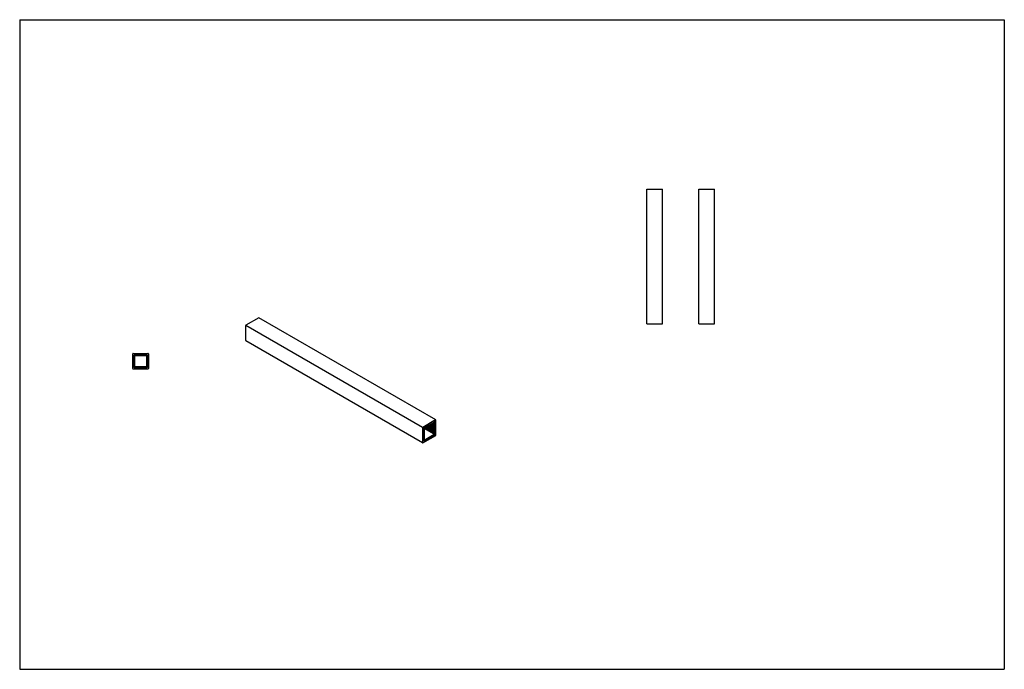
# Model space of a CAD drawing. Header units: millimetres. Extents: x 5373 to 7784, y -6885 to -5296.
import ezdxf

# ---------------------------------------------------------------- set-up
doc = ezdxf.new("R2010")
doc.units = ezdxf.units.MM
doc.layers.add('Wall', color=4, linetype='Continuous', lineweight=30)

msp = doc.modelspace()

# ---------------------------------------------------------------- hatches: boundary and pattern name
at = {"layer": 'Wall'}
h = msp.add_hatch(color=2, dxfattribs=at)
h.dxf.hatch_style = 1
h.paths.add_polyline_path([(5684.1, -6116.8), (5654.1, -6116.8), (5654.1, -6146.8), (5684.1, -6146.8)])
h.paths.add_polyline_path([(5683.1, -6117.8), (5683.1, -6145.8), (5655.1, -6145.8), (5655.1, -6117.8)], flags=16)
h = msp.add_hatch(color=2, dxfattribs=at)
h.dxf.hatch_style = 1
h.paths.add_polyline_path([(6388.9, -6281), (6362.9, -6296), (6362.9, -6311), (6363.8, -6310.5), (6363.8, -6296.5), (6388, -6282.5), (6388, -6296.5), (6388.9, -6296)])
h = msp.add_hatch(color=2, dxfattribs=at)
h.dxf.hatch_style = 1
h.paths.add_polyline_path([(6388, -6282.5), (6363.8, -6296.5), (6388, -6310.5)])
h = msp.add_hatch(color=2, dxfattribs=at)
h.dxf.hatch_style = 1
h.paths.add_polyline_path([(6388.9, -6296), (6388, -6296.5), (6388, -6310.5), (6363.8, -6324.5), (6363.8, -6310.5), (6362.9, -6311), (6362.9, -6326), (6388.9, -6311)])

# ---------------------------------------------------------------- linework, layer by layer
at = {"layer": 'Wall', "color": 5}
for p, q in [((5373, -5296.1), (7784.1, -5296.1)), ((5373, -5296.1), (5373, -6885.5)), ((7784.1, -5296.1), (7784.1, -6885.5)), ((5373, -6885.5), (7784.1, -6885.5))]:
    msp.add_line(p, q, dxfattribs=at)
at = {"layer": 'Wall'}
for p, q in [((6908.7, -6040.5), (6908.7, -5710.5)), ((6908.7, -5710.5), (6946.7, -5710.5)), ((6946.7, -6040.5), (6946.7, -5710.5)), ((7036.2, -5710.5), (7074.2, -5710.5)), ((7036.2, -6040.5), (7036.2, -5710.5)), ((7074.2, -6040.5), (7074.2, -5710.5)), ((5958.4, -6025.3), (5926.8, -6043.6)), ((6392.1, -6275.4), (5958.9, -6025.3)), ((5926.3, -6044.5), (5926.3, -6081)), ((6359.4, -6294), (5926.4, -6044)), ((6908.7, -6040.5), (6946.7, -6040.5)), ((7036.2, -6040.5), (7074.2, -6040.5)), ((6359.7, -6331.5), (5926.5, -6081.5)), ((5650.1, -6149.8), (5650.1, -6113.8)), ((5651.1, -6112.8), (5687.1, -6112.8)), ((5653.1, -6146.8), (5653.1, -6116.8)), ((5654.1, -6115.8), (5684.1, -6115.8)), ((5654.1, -6116.8), (5684.1, -6116.8)), ((5654.1, -6146.8), (5654.1, -6116.8)), ((5655.1, -6117.8), (5683.1, -6117.8)), ((5655.1, -6145.8), (5655.1, -6117.8)), ((5683.1, -6117.8), (5683.1, -6145.8)), ((5684.1, -6116.8), (5684.1, -6146.8)), ((5685.1, -6116.8), (5685.1, -6146.8)), ((5688.1, -6113.8), (5688.1, -6149.8)), ((5684.1, -6146.8), (5654.1, -6146.8)), ((5684.1, -6147.8), (5654.1, -6147.8)), ((5683.1, -6145.8), (5655.1, -6145.8)), ((5687.1, -6150.8), (5651.1, -6150.8)), ((6391.6, -6275.4), (6359.9, -6293.7)), ((6362.5, -6295.2), (6389, -6279.9)), ((6362.9, -6296), (6388.9, -6281)), ((6363.8, -6296.5), (6388, -6282.5)), ((6388, -6282.5), (6388, -6310.5)), ((6388.9, -6281), (6388.9, -6311)), ((6389.7, -6280.3), (6389.7, -6310.9)), ((6392.3, -6312.4), (6392.3, -6275.8)), ((6359.4, -6294.5), (6359.4, -6331.1)), ((6360.2, -6331.5), (6391.8, -6313.2)), ((6362, -6326.6), (6362, -6296)), ((6389.2, -6311.7), (6362.8, -6327)), ((6362.9, -6326), (6362.9, -6296)), ((6362.9, -6326), (6388.9, -6311)), ((6363.8, -6296.5), (6363.8, -6324.5)), ((6388, -6310.5), (6363.8, -6296.5)), ((6363.8, -6324.5), (6388, -6310.5))]:
    msp.add_line(p, q, dxfattribs=at)
for centre, radius, start, end in [((5958.7, -6025.7), 0.5, 60, 120), ((5927.3, -6044.5), 1, 120, 180), ((5926.8, -6081), 0.5, 180, 240), ((5651.1, -6113.8), 1, 90, 180), ((5654.1, -6116.8), 1, 90, 180), ((5684.1, -6116.8), 1, 0, 90), ((5687.1, -6113.8), 1, 0, 90), ((5654.1, -6146.8), 1, 180, 270), ((5684.1, -6146.8), 1, 270, 0), ((5651.1, -6149.8), 1, 180, 270), ((5687.1, -6149.8), 1, 270, 0), ((6389.2, -6280.3), 0.5, 0, 120), ((6391.8, -6275.8), 0.5, 0, 120), ((6360.4, -6294.5), 1, 120, 180), ((6363, -6296), 1, 120, 180), ((6388.7, -6310.9), 1, 300, 0), ((6391.3, -6312.4), 1, 300, 0), ((6359.9, -6331.1), 0.5, 180, 300), ((6362.5, -6326.6), 0.5, 180, 300)]:
    msp.add_arc(centre, radius, start, end, dxfattribs=at)

doc.saveas('drawing.dxf')
